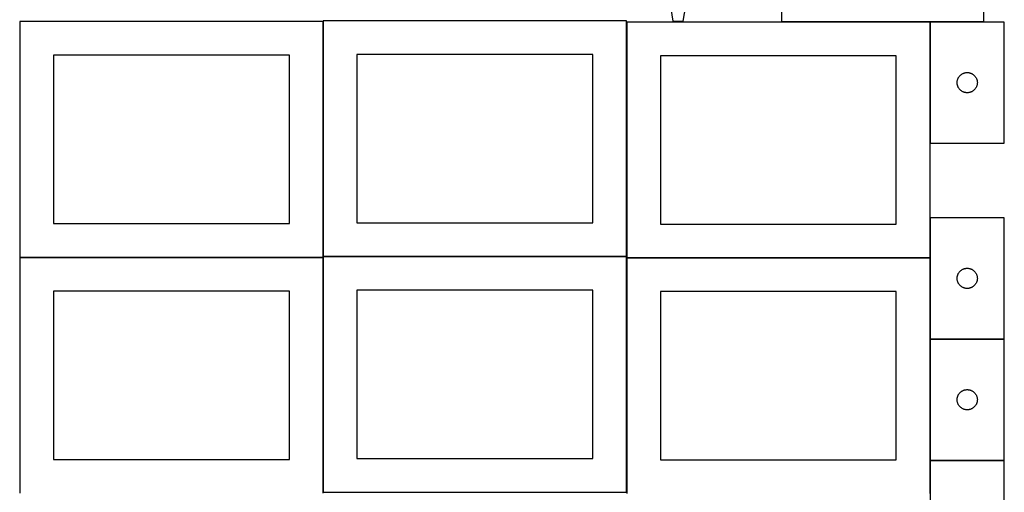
# Model space of a CAD drawing. Header units: millimetres. Extents: x 7 to 1493, y 7 to 2993.
# Tile 4 of 12: x 8 to 1468, y 1410 to 2112. Entities that reach past the tile are written whole.
import ezdxf

# ---------------------------------------------------------------- set-up
doc = ezdxf.new("R2010")
doc.units = ezdxf.units.MM
doc.layers.add('COMMON', color=5, linetype='CONTINUOUS', true_color=0x0000ff)
doc.layers.add('CUT', color=7, linetype='CONTINUOUS', true_color=0x000000)

msp = doc.modelspace()

# ---------------------------------------------------------------- linework, layer by layer
at = {"layer": 'COMMON'}
for p, q in [((457.949575, 2108.849549), (457.949575, 1760.174328)), ((908.149576, 2108.154541), (908.149576, 1760.174328)), ((1358.249577, 2108.254542), (1137.936843, 2108.254542)), ((1358.349577, 2108.154541), (1358.349577, 1928.154541)), ((1437.936843, 2108.254542), (1358.449578, 2108.254542)), ((1358.349577, 1817.598185), (1358.349577, 1758.154541)), ((7.849575, 1758.749548), (457.849575, 1758.749548)), ((457.949575, 1758.649548), (457.949575, 1409.974327)), ((458.049576, 1760.074327), (908.049576, 1760.074327)), ((908.149576, 1757.95454), (908.149576, 1409.974327)), ((908.249577, 1758.05454), (1358.249577, 1758.05454)), ((1358.349577, 1757.95454), (1358.349577, 1637.598185)), ((1358.349577, 1637.398184), (1358.349577, 1457.398184)), ((1358.449578, 1637.498184), (1468.449578, 1637.498184)), ((1358.349577, 1457.198183), (1358.349577, 1407.95454)), ((1358.449578, 1457.298183), (1468.449578, 1457.298183))]:
    msp.add_line(p, q, dxfattribs=at)
at = {"layer": 'CUT'}
for p, q in [((1137.936843, 2358.354542), (1137.936843, 2108.354542)), ((1437.936843, 2108.354542), (1437.936843, 2183.354542)), ((971.768973, 2140.883676), (976.539067, 2109.479521)), ((991.924036, 2109.297118), (997.437336, 2140.579354)), ((457.849575, 2108.849549), (7.849575, 2108.849549)), ((7.849575, 2108.849549), (7.849575, 1758.849549)), ((457.849575, 1758.849549), (457.849575, 2108.849549)), ((908.049576, 2110.174328), (458.049576, 2110.174328)), ((458.049576, 2110.174328), (458.049576, 1760.174328)), ((908.049576, 1760.174328), (908.049576, 2110.174328)), ((1358.249577, 2108.154541), (908.249577, 2108.154541)), ((908.249577, 2108.154541), (908.249577, 1758.154541)), ((976.539067, 2109.479521), (991.924036, 2109.297118)), ((1137.936843, 2108.354542), (1437.936843, 2108.354542)), ((1358.249577, 1758.154541), (1358.249577, 2108.154541)), ((1468.449578, 2108.154541), (1358.449578, 2108.154541)), ((1358.449578, 2108.154541), (1358.449578, 1928.154541)), ((1468.449578, 1928.154541), (1468.449578, 2108.154541)), ((858.049576, 2060.174328), (508.049576, 2060.174328)), ((508.049576, 2060.174328), (508.049576, 1810.174328)), ((858.049576, 1810.174328), (858.049576, 2060.174328)), ((407.849575, 2058.849549), (57.849575, 2058.849549)), ((57.849575, 2058.849549), (57.849575, 1808.849549)), ((407.849575, 1808.849549), (407.849575, 2058.849549)), ((1308.249577, 2058.154541), (958.249577, 2058.154541)), ((958.249577, 2058.154541), (958.249577, 1808.154541)), ((1308.249577, 1808.154541), (1308.249577, 2058.154541)), ((1404.140436, 2029.916338), (1404.758261, 2030.379966)), ((1404.758261, 2030.379966), (1405.399135, 2030.811175)), ((1405.399135, 2030.811175), (1406.061357, 2031.20882)), ((1406.061357, 2031.20882), (1406.743171, 2031.571848)), ((1406.743171, 2031.571848), (1407.442769, 2031.899295)), ((1407.442769, 2031.899295), (1408.158297, 2032.190294)), ((1408.158297, 2032.190294), (1408.887855, 2032.444072)), ((1408.887855, 2032.444072), (1409.629511, 2032.659957)), ((1409.629511, 2032.659957), (1410.381297, 2032.837377)), ((1410.381297, 2032.837377), (1411.141219, 2032.97586)), ((1411.141219, 2032.97586), (1411.907263, 2033.075039)), ((1411.907263, 2033.075039), (1412.677397, 2033.134653)), ((1412.677397, 2033.134653), (1413.449578, 2033.154541)), ((1413.449578, 2033.154541), (1414.221759, 2033.134653)), ((1414.221759, 2033.134653), (1414.991893, 2033.075039)), ((1414.991893, 2033.075039), (1415.757937, 2032.97586)), ((1415.757937, 2032.97586), (1416.517859, 2032.837377)), ((1416.517859, 2032.837377), (1417.269645, 2032.659957)), ((1417.269645, 2032.659957), (1418.0113, 2032.444072)), ((1418.0113, 2032.444072), (1418.740859, 2032.190294)), ((1418.740859, 2032.190294), (1419.456386, 2031.899295)), ((1419.456386, 2031.899295), (1420.155985, 2031.571848)), ((1420.155985, 2031.571848), (1420.837799, 2031.20882)), ((1420.837799, 2031.20882), (1421.500021, 2030.811175)), ((1421.500021, 2030.811175), (1422.140894, 2030.379966)), ((1422.140894, 2030.379966), (1422.75872, 2029.916338)), ((1398.454551, 2018.54076), (1398.494315, 2019.312173)), ((1398.454551, 2017.768323), (1398.454551, 2018.54076)), ((1398.494315, 2016.996909), (1398.454551, 2017.768323)), ((1398.494315, 2019.312173), (1398.573738, 2020.080517)), ((1398.573738, 2016.228566), (1398.494315, 2016.996909)), ((1398.573738, 2020.080517), (1398.692609, 2020.843753)), ((1398.692609, 2015.46533), (1398.573738, 2016.228566)), ((1398.692609, 2020.843753), (1398.850612, 2021.599857)), ((1398.850612, 2021.599857), (1399.04733, 2022.346826)), ((1399.04733, 2022.346826), (1399.282239, 2023.082677)), ((1399.282239, 2023.082677), (1399.554718, 2023.80546)), ((1399.554718, 2023.80546), (1399.864044, 2024.513257)), ((1399.864044, 2024.513257), (1400.209396, 2025.204192)), ((1400.209396, 2025.204192), (1400.589858, 2025.876433)), ((1400.589858, 2025.876433), (1401.004423, 2026.528197)), ((1401.004423, 2026.528197), (1401.451989, 2027.157755)), ((1401.451989, 2027.157755), (1401.931371, 2027.763439)), ((1401.931371, 2027.763439), (1402.441297, 2028.343641)), ((1402.441297, 2028.343641), (1402.980416, 2028.896824)), ((1402.980416, 2028.896824), (1403.547296, 2029.42152)), ((1403.547296, 2029.42152), (1404.140436, 2029.916338)), ((1422.75872, 2029.916338), (1423.35186, 2029.42152)), ((1423.35186, 2029.42152), (1423.91874, 2028.896824)), ((1423.91874, 2028.896824), (1424.457858, 2028.343641)), ((1424.457858, 2028.343641), (1424.967785, 2027.763439)), ((1424.967785, 2027.763439), (1425.447167, 2027.157755)), ((1425.447167, 2027.157755), (1425.894733, 2026.528197)), ((1425.894733, 2026.528197), (1426.309297, 2025.876433)), ((1426.309297, 2025.876433), (1426.68976, 2025.204192)), ((1426.68976, 2025.204192), (1427.035112, 2024.513257)), ((1427.035112, 2024.513257), (1427.344437, 2023.80546)), ((1427.344437, 2023.80546), (1427.616916, 2023.082677)), ((1427.616916, 2023.082677), (1427.851826, 2022.346826)), ((1427.851826, 2022.346826), (1428.048544, 2021.599857)), ((1428.048544, 2021.599857), (1428.206547, 2020.843753)), ((1428.206547, 2020.843753), (1428.325418, 2020.080517)), ((1428.325418, 2016.228566), (1428.206547, 2015.46533)), ((1428.325418, 2020.080517), (1428.404841, 2019.312173)), ((1428.404841, 2016.996909), (1428.325418, 2016.228566)), ((1428.404841, 2019.312173), (1428.444605, 2018.54076)), ((1428.444605, 2017.768323), (1428.404841, 2016.996909)), ((1428.444605, 2018.54076), (1428.444605, 2017.768323)), ((1398.850612, 2014.709225), (1398.692609, 2015.46533)), ((1399.04733, 2013.962257), (1398.850612, 2014.709225)), ((1399.282239, 2013.226406), (1399.04733, 2013.962257)), ((1399.554718, 2012.503623), (1399.282239, 2013.226406)), ((1399.864044, 2011.795825), (1399.554718, 2012.503623)), ((1400.209396, 2011.10489), (1399.864044, 2011.795825)), ((1400.589858, 2010.432649), (1400.209396, 2011.10489)), ((1401.004423, 2009.780885), (1400.589858, 2010.432649)), ((1401.451989, 2009.151327), (1401.004423, 2009.780885)), ((1401.931371, 2008.545644), (1401.451989, 2009.151327)), ((1402.441297, 2007.965441), (1401.931371, 2008.545644)), ((1402.980416, 2007.412258), (1402.441297, 2007.965441)), ((1403.547296, 2006.887562), (1402.980416, 2007.412258)), ((1404.140436, 2006.392744), (1403.547296, 2006.887562)), ((1404.758261, 2005.929116), (1404.140436, 2006.392744)), ((1405.399135, 2005.497908), (1404.758261, 2005.929116)), ((1406.061357, 2005.100263), (1405.399135, 2005.497908)), ((1406.743171, 2004.737235), (1406.061357, 2005.100263)), ((1407.442769, 2004.409788), (1406.743171, 2004.737235)), ((1408.158297, 2004.118789), (1407.442769, 2004.409788)), ((1408.887855, 2003.865011), (1408.158297, 2004.118789)), ((1409.629511, 2003.649125), (1408.887855, 2003.865011)), ((1410.381297, 2003.471706), (1409.629511, 2003.649125)), ((1411.141219, 2003.333223), (1410.381297, 2003.471706)), ((1411.907263, 2003.234043), (1411.141219, 2003.333223)), ((1412.677397, 2003.17443), (1411.907263, 2003.234043)), ((1413.449578, 2003.154541), (1412.677397, 2003.17443)), ((1414.221759, 2003.17443), (1413.449578, 2003.154541)), ((1414.991893, 2003.234043), (1414.221759, 2003.17443)), ((1415.757937, 2003.333223), (1414.991893, 2003.234043)), ((1416.517859, 2003.471706), (1415.757937, 2003.333223)), ((1417.269645, 2003.649125), (1416.517859, 2003.471706)), ((1418.0113, 2003.865011), (1417.269645, 2003.649125)), ((1418.740859, 2004.118789), (1418.0113, 2003.865011)), ((1419.456386, 2004.409788), (1418.740859, 2004.118789)), ((1420.155985, 2004.737235), (1419.456386, 2004.409788)), ((1420.837799, 2005.100263), (1420.155985, 2004.737235)), ((1421.500021, 2005.497908), (1420.837799, 2005.100263)), ((1422.140894, 2005.929116), (1421.500021, 2005.497908)), ((1422.75872, 2006.392744), (1422.140894, 2005.929116)), ((1423.35186, 2006.887562), (1422.75872, 2006.392744)), ((1423.91874, 2007.412258), (1423.35186, 2006.887562)), ((1424.457858, 2007.965441), (1423.91874, 2007.412258)), ((1424.967785, 2008.545644), (1424.457858, 2007.965441)), ((1425.447167, 2009.151327), (1424.967785, 2008.545644)), ((1425.894733, 2009.780885), (1425.447167, 2009.151327)), ((1426.309297, 2010.432649), (1425.894733, 2009.780885)), ((1426.68976, 2011.10489), (1426.309297, 2010.432649)), ((1427.035112, 2011.795825), (1426.68976, 2011.10489)), ((1427.344437, 2012.503623), (1427.035112, 2011.795825)), ((1427.616916, 2013.226406), (1427.344437, 2012.503623)), ((1427.851826, 2013.962257), (1427.616916, 2013.226406)), ((1428.048544, 2014.709225), (1427.851826, 2013.962257)), ((1428.206547, 2015.46533), (1428.048544, 2014.709225)), ((1358.449578, 1928.154541), (1468.449578, 1928.154541)), ((1468.449578, 1817.598185), (1358.449578, 1817.598185)), ((1358.449578, 1817.598185), (1358.449578, 1637.598185)), ((1468.449578, 1637.598185), (1468.449578, 1817.598185)), ((57.849575, 1808.849549), (407.849575, 1808.849549)), ((508.049576, 1810.174328), (858.049576, 1810.174328)), ((958.249577, 1808.154541), (1308.249577, 1808.154541)), ((7.849575, 1758.849549), (457.849575, 1758.849549)), ((457.849575, 1758.649548), (7.849575, 1758.649548)), ((7.849575, 1758.649548), (7.849575, 1408.649548)), ((457.849575, 1408.649548), (457.849575, 1758.649548)), ((458.049576, 1760.174328), (908.049576, 1760.174328)), ((908.049576, 1759.974327), (458.049576, 1759.974327)), ((458.049576, 1759.974327), (458.049576, 1409.974327)), ((908.049576, 1409.974327), (908.049576, 1759.974327)), ((908.249577, 1758.154541), (1358.249577, 1758.154541)), ((1358.249577, 1757.95454), (908.249577, 1757.95454)), ((908.249577, 1757.95454), (908.249577, 1407.95454)), ((1358.249577, 1407.95454), (1358.249577, 1757.95454)), ((1402.441297, 1737.787285), (1402.980416, 1738.340468)), ((1402.980416, 1738.340468), (1403.547296, 1738.865164)), ((1403.547296, 1738.865164), (1404.140436, 1739.359982)), ((1404.140436, 1739.359982), (1404.758261, 1739.82361)), ((1404.758261, 1739.82361), (1405.399135, 1740.254819)), ((1405.399135, 1740.254819), (1406.061357, 1740.652464)), ((1406.061357, 1740.652464), (1406.743171, 1741.015491)), ((1406.743171, 1741.015491), (1407.442769, 1741.342939)), ((1407.442769, 1741.342939), (1408.158297, 1741.633937)), ((1408.158297, 1741.633937), (1408.887855, 1741.887716)), ((1408.887855, 1741.887716), (1409.629511, 1742.103601)), ((1409.629511, 1742.103601), (1410.381297, 1742.28102)), ((1410.381297, 1742.28102), (1411.141219, 1742.419504)), ((1411.141219, 1742.419504), (1411.907263, 1742.518683)), ((1411.907263, 1742.518683), (1412.677397, 1742.578296)), ((1412.677397, 1742.578296), (1413.449578, 1742.598185)), ((1413.449578, 1742.598185), (1414.221759, 1742.578296)), ((1414.221759, 1742.578296), (1414.991893, 1742.518683)), ((1414.991893, 1742.518683), (1415.757937, 1742.419504)), ((1415.757937, 1742.419504), (1416.517859, 1742.28102)), ((1416.517859, 1742.28102), (1417.269645, 1742.103601)), ((1417.269645, 1742.103601), (1418.0113, 1741.887716)), ((1418.0113, 1741.887716), (1418.740859, 1741.633937)), ((1418.740859, 1741.633937), (1419.456386, 1741.342939)), ((1419.456386, 1741.342939), (1420.155985, 1741.015491)), ((1420.155985, 1741.015491), (1420.837799, 1740.652464)), ((1420.837799, 1740.652464), (1421.500021, 1740.254819)), ((1421.500021, 1740.254819), (1422.140894, 1739.82361)), ((1422.140894, 1739.82361), (1422.75872, 1739.359982)), ((1422.75872, 1739.359982), (1423.35186, 1738.865164)), ((1423.35186, 1738.865164), (1423.91874, 1738.340468)), ((1423.91874, 1738.340468), (1424.457858, 1737.787285)), ((1398.454551, 1727.984404), (1398.494315, 1728.755817)), ((1398.454551, 1727.211966), (1398.454551, 1727.984404)), ((1398.494315, 1726.440553), (1398.454551, 1727.211966)), ((1398.494315, 1728.755817), (1398.573738, 1729.52416)), ((1398.573738, 1725.67221), (1398.494315, 1726.440553)), ((1398.573738, 1729.52416), (1398.692609, 1730.287397)), ((1398.692609, 1724.908974), (1398.573738, 1725.67221)), ((1398.692609, 1730.287397), (1398.850612, 1731.043501)), ((1398.850612, 1724.152869), (1398.692609, 1724.908974)), ((1398.850612, 1731.043501), (1399.04733, 1731.79047)), ((1399.04733, 1723.405901), (1398.850612, 1724.152869)), ((1399.04733, 1731.79047), (1399.282239, 1732.526321)), ((1399.282239, 1732.526321), (1399.554718, 1733.249104)), ((1399.554718, 1733.249104), (1399.864044, 1733.956901)), ((1399.864044, 1733.956901), (1400.209396, 1734.647836)), ((1400.209396, 1734.647836), (1400.589858, 1735.320077)), ((1400.589858, 1735.320077), (1401.004423, 1735.971841)), ((1401.004423, 1735.971841), (1401.451989, 1736.601399)), ((1401.451989, 1736.601399), (1401.931371, 1737.207083)), ((1401.931371, 1737.207083), (1402.441297, 1737.787285)), ((1424.457858, 1737.787285), (1424.967785, 1737.207083)), ((1424.967785, 1737.207083), (1425.447167, 1736.601399)), ((1425.447167, 1736.601399), (1425.894733, 1735.971841)), ((1425.894733, 1735.971841), (1426.309297, 1735.320077)), ((1426.309297, 1735.320077), (1426.68976, 1734.647836)), ((1426.68976, 1734.647836), (1427.035112, 1733.956901)), ((1427.035112, 1733.956901), (1427.344437, 1733.249104)), ((1427.344437, 1733.249104), (1427.616916, 1732.526321)), ((1427.616916, 1732.526321), (1427.851826, 1731.79047)), ((1427.851826, 1731.79047), (1428.048544, 1731.043501)), ((1428.048544, 1724.152869), (1427.851826, 1723.405901)), ((1428.048544, 1731.043501), (1428.206547, 1730.287397)), ((1428.206547, 1724.908974), (1428.048544, 1724.152869)), ((1428.206547, 1730.287397), (1428.325418, 1729.52416)), ((1428.325418, 1725.67221), (1428.206547, 1724.908974)), ((1428.325418, 1729.52416), (1428.404841, 1728.755817)), ((1428.404841, 1726.440553), (1428.325418, 1725.67221)), ((1428.404841, 1728.755817), (1428.444605, 1727.984404)), ((1428.444605, 1727.211966), (1428.404841, 1726.440553)), ((1428.444605, 1727.984404), (1428.444605, 1727.211966)), ((858.049576, 1709.974327), (508.049576, 1709.974327)), ((508.049576, 1709.974327), (508.049576, 1459.974327)), ((858.049576, 1459.974327), (858.049576, 1709.974327)), ((1399.282239, 1722.670049), (1399.04733, 1723.405901)), ((1399.554718, 1721.947267), (1399.282239, 1722.670049)), ((1399.864044, 1721.239469), (1399.554718, 1721.947267)), ((1400.209396, 1720.548534), (1399.864044, 1721.239469)), ((1400.589858, 1719.876293), (1400.209396, 1720.548534)), ((1401.004423, 1719.224529), (1400.589858, 1719.876293)), ((1401.451989, 1718.594971), (1401.004423, 1719.224529)), ((1401.931371, 1717.989287), (1401.451989, 1718.594971)), ((1402.441297, 1717.409085), (1401.931371, 1717.989287)), ((1402.980416, 1716.855902), (1402.441297, 1717.409085)), ((1403.547296, 1716.331206), (1402.980416, 1716.855902)), ((1404.140436, 1715.836388), (1403.547296, 1716.331206)), ((1404.758261, 1715.37276), (1404.140436, 1715.836388)), ((1405.399135, 1714.941552), (1404.758261, 1715.37276)), ((1406.061357, 1714.543907), (1405.399135, 1714.941552)), ((1406.743171, 1714.180879), (1406.061357, 1714.543907)), ((1407.442769, 1713.853432), (1406.743171, 1714.180879)), ((1408.158297, 1713.562433), (1407.442769, 1713.853432)), ((1408.887855, 1713.308654), (1408.158297, 1713.562433)), ((1409.629511, 1713.092769), (1408.887855, 1713.308654)), ((1410.381297, 1712.91535), (1409.629511, 1713.092769)), ((1411.141219, 1712.776867), (1410.381297, 1712.91535)), ((1411.907263, 1712.677687), (1411.141219, 1712.776867)), ((1412.677397, 1712.618074), (1411.907263, 1712.677687)), ((1413.449578, 1712.598185), (1412.677397, 1712.618074)), ((1414.221759, 1712.618074), (1413.449578, 1712.598185)), ((1414.991893, 1712.677687), (1414.221759, 1712.618074)), ((1415.757937, 1712.776867), (1414.991893, 1712.677687)), ((1416.517859, 1712.91535), (1415.757937, 1712.776867)), ((1417.269645, 1713.092769), (1416.517859, 1712.91535)), ((1418.0113, 1713.308654), (1417.269645, 1713.092769)), ((1418.740859, 1713.562433), (1418.0113, 1713.308654)), ((1419.456386, 1713.853432), (1418.740859, 1713.562433)), ((1420.155985, 1714.180879), (1419.456386, 1713.853432)), ((1420.837799, 1714.543907), (1420.155985, 1714.180879)), ((1421.500021, 1714.941552), (1420.837799, 1714.543907)), ((1422.140894, 1715.37276), (1421.500021, 1714.941552)), ((1422.75872, 1715.836388), (1422.140894, 1715.37276)), ((1423.35186, 1716.331206), (1422.75872, 1715.836388)), ((1423.91874, 1716.855902), (1423.35186, 1716.331206)), ((1424.457858, 1717.409085), (1423.91874, 1716.855902)), ((1424.967785, 1717.989287), (1424.457858, 1717.409085)), ((1425.447167, 1718.594971), (1424.967785, 1717.989287)), ((1425.894733, 1719.224529), (1425.447167, 1718.594971)), ((1426.309297, 1719.876293), (1425.894733, 1719.224529)), ((1426.68976, 1720.548534), (1426.309297, 1719.876293)), ((1427.035112, 1721.239469), (1426.68976, 1720.548534)), ((1427.344437, 1721.947267), (1427.035112, 1721.239469)), ((1427.616916, 1722.670049), (1427.344437, 1721.947267)), ((1427.851826, 1723.405901), (1427.616916, 1722.670049)), ((407.849575, 1708.649548), (57.849575, 1708.649548)), ((57.849575, 1708.649548), (57.849575, 1458.649548)), ((407.849575, 1458.649548), (407.849575, 1708.649548)), ((1308.249577, 1707.95454), (958.249577, 1707.95454)), ((958.249577, 1707.95454), (958.249577, 1457.95454)), ((1308.249577, 1457.95454), (1308.249577, 1707.95454)), ((1358.449578, 1637.598185), (1468.449578, 1637.598185)), ((1468.449578, 1637.398184), (1358.449578, 1637.398184)), ((1358.449578, 1637.398184), (1358.449578, 1457.398184)), ((1468.449578, 1457.398184), (1468.449578, 1637.398184)), ((1398.454551, 1547.784403), (1398.494315, 1548.555816)), ((1398.494315, 1548.555816), (1398.573738, 1549.324159)), ((1398.573738, 1549.324159), (1398.692609, 1550.087396)), ((1398.692609, 1550.087396), (1398.850612, 1550.8435)), ((1398.850612, 1550.8435), (1399.04733, 1551.590469)), ((1399.04733, 1551.590469), (1399.282239, 1552.32632)), ((1399.282239, 1552.32632), (1399.554718, 1553.049103)), ((1399.554718, 1553.049103), (1399.864044, 1553.7569)), ((1399.864044, 1553.7569), (1400.209396, 1554.447835)), ((1400.209396, 1554.447835), (1400.589858, 1555.120076)), ((1400.589858, 1555.120076), (1401.004423, 1555.77184)), ((1401.004423, 1555.77184), (1401.451989, 1556.401398)), ((1401.451989, 1556.401398), (1401.931371, 1557.007082)), ((1401.931371, 1557.007082), (1402.441297, 1557.587284)), ((1402.441297, 1557.587284), (1402.980416, 1558.140467)), ((1402.980416, 1558.140467), (1403.547296, 1558.665163)), ((1403.547296, 1558.665163), (1404.140436, 1559.159981)), ((1404.140436, 1559.159981), (1404.758261, 1559.623609)), ((1404.758261, 1559.623609), (1405.399135, 1560.054818)), ((1405.399135, 1560.054818), (1406.061357, 1560.452463)), ((1406.061357, 1560.452463), (1406.743171, 1560.81549)), ((1406.743171, 1560.81549), (1407.442769, 1561.142938)), ((1407.442769, 1561.142938), (1408.158297, 1561.433936)), ((1408.158297, 1561.433936), (1408.887855, 1561.687715)), ((1408.887855, 1561.687715), (1409.629511, 1561.9036)), ((1409.629511, 1561.9036), (1410.381297, 1562.081019)), ((1410.381297, 1562.081019), (1411.141219, 1562.219503)), ((1411.141219, 1562.219503), (1411.907263, 1562.318682)), ((1411.907263, 1562.318682), (1412.677397, 1562.378295)), ((1412.677397, 1562.378295), (1413.449578, 1562.398184)), ((1413.449578, 1562.398184), (1414.221759, 1562.378295)), ((1414.221759, 1562.378295), (1414.991893, 1562.318682)), ((1414.991893, 1562.318682), (1415.757937, 1562.219503)), ((1415.757937, 1562.219503), (1416.517859, 1562.081019)), ((1416.517859, 1562.081019), (1417.269645, 1561.9036)), ((1417.269645, 1561.9036), (1418.0113, 1561.687715)), ((1418.0113, 1561.687715), (1418.740859, 1561.433936)), ((1418.740859, 1561.433936), (1419.456386, 1561.142938)), ((1419.456386, 1561.142938), (1420.155985, 1560.81549)), ((1420.155985, 1560.81549), (1420.837799, 1560.452463)), ((1420.837799, 1560.452463), (1421.500021, 1560.054818)), ((1421.500021, 1560.054818), (1422.140894, 1559.623609)), ((1422.140894, 1559.623609), (1422.75872, 1559.159981)), ((1422.75872, 1559.159981), (1423.35186, 1558.665163)), ((1423.35186, 1558.665163), (1423.91874, 1558.140467)), ((1423.91874, 1558.140467), (1424.457858, 1557.587284)), ((1424.457858, 1557.587284), (1424.967785, 1557.007082)), ((1424.967785, 1557.007082), (1425.447167, 1556.401398)), ((1425.447167, 1556.401398), (1425.894733, 1555.77184)), ((1425.894733, 1555.77184), (1426.309297, 1555.120076)), ((1426.309297, 1555.120076), (1426.68976, 1554.447835)), ((1426.68976, 1554.447835), (1427.035112, 1553.7569)), ((1427.035112, 1553.7569), (1427.344437, 1553.049103)), ((1427.344437, 1553.049103), (1427.616916, 1552.32632)), ((1427.616916, 1552.32632), (1427.851826, 1551.590469)), ((1427.851826, 1551.590469), (1428.048544, 1550.8435)), ((1428.048544, 1550.8435), (1428.206547, 1550.087396)), ((1428.206547, 1550.087396), (1428.325418, 1549.324159)), ((1428.325418, 1549.324159), (1428.404841, 1548.555816)), ((1428.404841, 1548.555816), (1428.444605, 1547.784403)), ((1398.454551, 1547.011965), (1398.454551, 1547.784403)), ((1398.494315, 1546.240552), (1398.454551, 1547.011965)), ((1398.573738, 1545.472209), (1398.494315, 1546.240552)), ((1398.692609, 1544.708973), (1398.573738, 1545.472209)), ((1398.850612, 1543.952868), (1398.692609, 1544.708973)), ((1399.04733, 1543.2059), (1398.850612, 1543.952868)), ((1399.282239, 1542.470048), (1399.04733, 1543.2059)), ((1399.554718, 1541.747266), (1399.282239, 1542.470048)), ((1399.864044, 1541.039468), (1399.554718, 1541.747266)), ((1400.209396, 1540.348533), (1399.864044, 1541.039468)), ((1400.589858, 1539.676292), (1400.209396, 1540.348533)), ((1401.004423, 1539.024528), (1400.589858, 1539.676292)), ((1401.451989, 1538.39497), (1401.004423, 1539.024528)), ((1401.931371, 1537.789286), (1401.451989, 1538.39497)), ((1402.441297, 1537.209084), (1401.931371, 1537.789286)), ((1402.980416, 1536.655901), (1402.441297, 1537.209084)), ((1403.547296, 1536.131205), (1402.980416, 1536.655901)), ((1404.140436, 1535.636387), (1403.547296, 1536.131205)), ((1404.758261, 1535.172759), (1404.140436, 1535.636387)), ((1405.399135, 1534.741551), (1404.758261, 1535.172759)), ((1406.061357, 1534.343906), (1405.399135, 1534.741551)), ((1406.743171, 1533.980878), (1406.061357, 1534.343906)), ((1407.442769, 1533.653431), (1406.743171, 1533.980878)), ((1408.158297, 1533.362432), (1407.442769, 1533.653431)), ((1419.456386, 1533.653431), (1418.740859, 1533.362432)), ((1420.155985, 1533.980878), (1419.456386, 1533.653431)), ((1420.837799, 1534.343906), (1420.155985, 1533.980878)), ((1421.500021, 1534.741551), (1420.837799, 1534.343906)), ((1422.140894, 1535.172759), (1421.500021, 1534.741551)), ((1422.75872, 1535.636387), (1422.140894, 1535.172759)), ((1423.35186, 1536.131205), (1422.75872, 1535.636387)), ((1423.91874, 1536.655901), (1423.35186, 1536.131205)), ((1424.457858, 1537.209084), (1423.91874, 1536.655901)), ((1424.967785, 1537.789286), (1424.457858, 1537.209084)), ((1425.447167, 1538.39497), (1424.967785, 1537.789286)), ((1425.894733, 1539.024528), (1425.447167, 1538.39497)), ((1426.309297, 1539.676292), (1425.894733, 1539.024528)), ((1426.68976, 1540.348533), (1426.309297, 1539.676292)), ((1427.035112, 1541.039468), (1426.68976, 1540.348533)), ((1427.344437, 1541.747266), (1427.035112, 1541.039468)), ((1427.616916, 1542.470048), (1427.344437, 1541.747266)), ((1427.851826, 1543.2059), (1427.616916, 1542.470048)), ((1428.048544, 1543.952868), (1427.851826, 1543.2059)), ((1428.206547, 1544.708973), (1428.048544, 1543.952868)), ((1428.325418, 1545.472209), (1428.206547, 1544.708973)), ((1428.404841, 1546.240552), (1428.325418, 1545.472209)), ((1428.444605, 1547.011965), (1428.404841, 1546.240552)), ((1428.444605, 1547.784403), (1428.444605, 1547.011965)), ((1408.887855, 1533.108653), (1408.158297, 1533.362432)), ((1409.629511, 1532.892768), (1408.887855, 1533.108653)), ((1410.381297, 1532.715349), (1409.629511, 1532.892768)), ((1411.141219, 1532.576866), (1410.381297, 1532.715349)), ((1411.907263, 1532.477686), (1411.141219, 1532.576866)), ((1412.677397, 1532.418073), (1411.907263, 1532.477686)), ((1413.449578, 1532.398184), (1412.677397, 1532.418073)), ((1414.221759, 1532.418073), (1413.449578, 1532.398184)), ((1414.991893, 1532.477686), (1414.221759, 1532.418073)), ((1415.757937, 1532.576866), (1414.991893, 1532.477686)), ((1416.517859, 1532.715349), (1415.757937, 1532.576866)), ((1417.269645, 1532.892768), (1416.517859, 1532.715349)), ((1418.0113, 1533.108653), (1417.269645, 1532.892768)), ((1418.740859, 1533.362432), (1418.0113, 1533.108653)), ((57.849575, 1458.649548), (407.849575, 1458.649548)), ((508.049576, 1459.974327), (858.049576, 1459.974327)), ((958.249577, 1457.95454), (1308.249577, 1457.95454)), ((1358.449578, 1457.398184), (1468.449578, 1457.398184)), ((1468.449578, 1457.198183), (1358.449578, 1457.198183)), ((1358.449578, 1457.198183), (1358.449578, 1277.198183)), ((1468.449578, 1277.198183), (1468.449578, 1457.198183)), ((458.049576, 1409.974327), (908.049576, 1409.974327))]:
    msp.add_line(p, q, dxfattribs=at)

doc.saveas('drawing.dxf')
